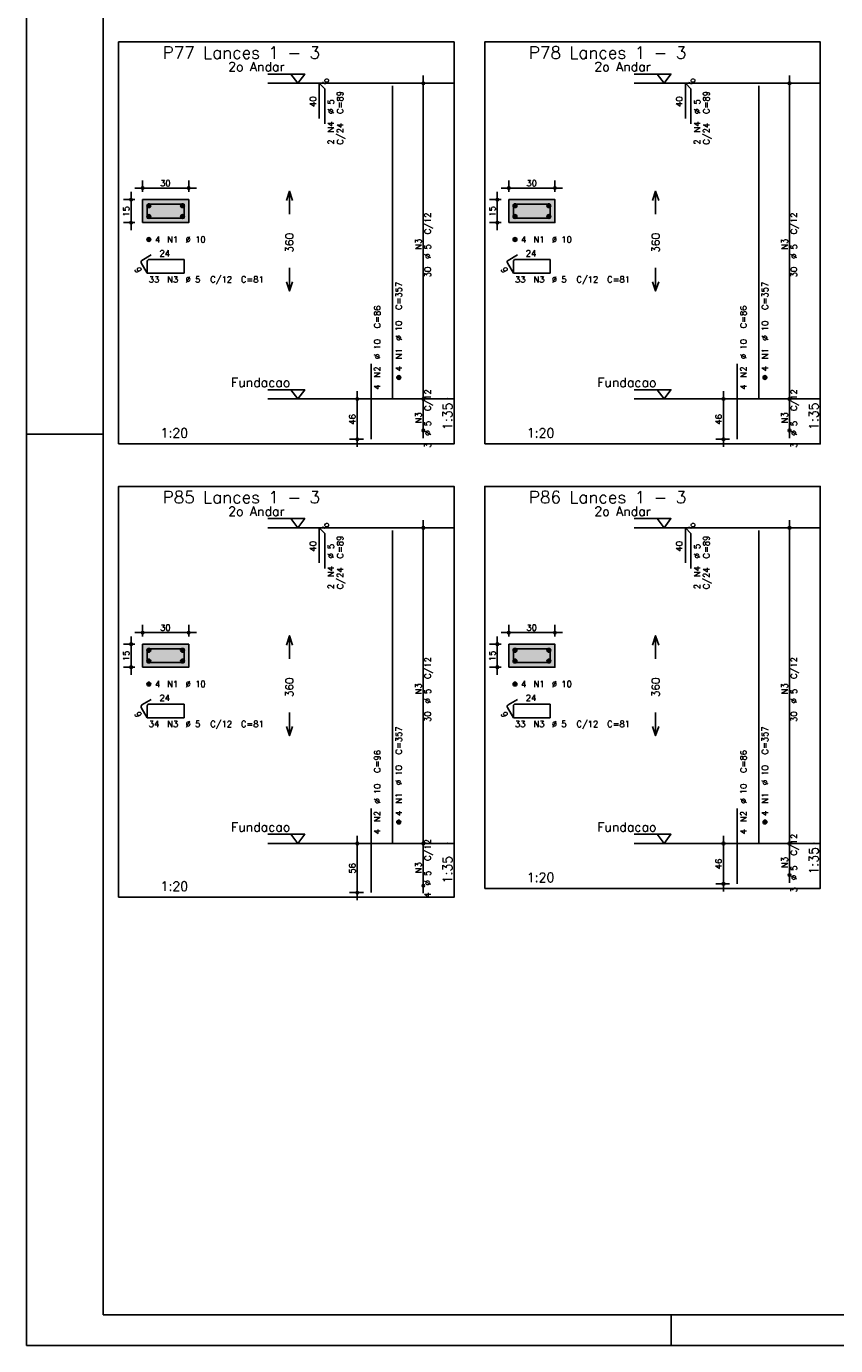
# Model space of a CAD drawing. Extents: x 0 to 119, y 0 to 84.
# Tile 1 of 13: x 0 to 26, y 0 to 43. Entities that reach past the tile are written whole.
import ezdxf

# ---------------------------------------------------------------- set-up
doc = ezdxf.new("R2010")
doc.units = 0
doc.header["$MEASUREMENT"] = 0
doc.linetypes.add('ESTILO_TQS_0002', pattern=[0.4, 0.1, -0.3])
for name, color, linetype in [('1', 1, 'CONTINUOUS'), ('2', 2, 'CONTINUOUS'), ('3', 3, 'CONTINUOUS'), ('4', 4, 'CONTINUOUS'), ('6', 6, 'CONTINUOUS'), ('7', 7, 'CONTINUOUS'), ('8', 8, 'CONTINUOUS'), ('9', 9, 'CONTINUOUS')]:
    doc.layers.add(name, color=color, linetype=linetype)
doc.styles.get("Standard").update_dxf_attribs({"font": 'ROMANS.SHX'})

msp = doc.modelspace()

# ---------------------------------------------------------------- linework, layer by layer
at = {"layer": '1', "linetype": 'Continuous'}
for p, q in [((0, 0), (0, 84.099998)), ((0, 29.700001), (2.5, 29.700001)), ((21, 0), (21, 1)), ((0, 0), (118.900002, 0))]:
    msp.add_line(p, q, dxfattribs=at)
for points in [[(3, 29.381714), (13.925, 29.381714), (13.925, 42.481714), (3, 42.481714), (3, 29.381714)], [(14.925, 29.381714), (25.85, 29.381714), (25.85, 42.481714), (14.925, 42.481714), (14.925, 29.381714)], [(7.865, 41.431714), (9.065, 41.431714), (8.84, 41.131714), (8.615, 41.431714)], [(19.79, 41.431714), (20.99, 41.431714), (20.765, 41.131714), (20.54, 41.431714)], [(13.925, 41.131714), (7.865, 41.131714)], [(25.85, 41.131714), (19.79, 41.131714)], [(7.865, 31.146), (9.065, 31.146), (8.84, 30.846), (8.615, 31.146)], [(19.79, 31.146), (20.99, 31.146), (20.765, 30.846), (20.54, 31.146)], [(13.925, 30.846), (7.865, 30.846)], [(25.85, 30.846), (19.79, 30.846)], [(3, 14.6105), (13.925, 14.6105), (13.925, 27.996214), (3, 27.996214), (3, 14.6105)], [(14.925, 14.896214), (25.85, 14.896214), (25.85, 27.996214), (14.925, 27.996214), (14.925, 14.896214)], [(7.865, 26.946214), (9.065, 26.946214), (8.84, 26.646214), (8.615, 26.946214)], [(19.79, 26.946214), (20.99, 26.946214), (20.765, 26.646214), (20.54, 26.946214)], [(13.925, 26.646214), (7.865, 26.646214)], [(25.85, 26.646214), (19.79, 26.646214)], [(7.865, 16.6605), (9.065, 16.6605), (8.84, 16.3605), (8.615, 16.6605)], [(13.925, 16.3605), (7.865, 16.3605)], [(19.79, 16.6605), (20.99, 16.6605), (20.765, 16.3605), (20.54, 16.6605)], [(25.85, 16.3605), (19.79, 16.3605)]]:
    msp.add_lwpolyline(points, dxfattribs=at)
at = {"layer": '1', "linetype": 'ESTILO_TQS_0002'}
for points in [[(3.785, 36.591357), (5.285, 36.591357), (5.285, 37.341357), (3.785, 37.341357), (3.785, 36.591357)], [(15.71, 36.591357), (17.21, 36.591357), (17.21, 37.341357), (15.71, 37.341357), (15.71, 36.591357)], [(3.785, 22.105857), (5.285, 22.105857), (5.285, 22.855857), (3.785, 22.855857), (3.785, 22.105857)], [(15.71, 22.105857), (17.21, 22.105857), (17.21, 22.855857), (15.71, 22.855857), (15.71, 22.105857)]]:
    msp.add_lwpolyline(points, dxfattribs=at)
at = {"layer": '2', "linetype": 'Continuous'}
for p, q in [((12.925, 30.596), (12.925, 41.381714)), ((24.85, 30.596), (24.85, 41.381714)), ((12.925, 41.131714), (12.925, 41.131714)), ((24.85, 41.131714), (24.85, 41.131714)), ((3.785, 37.591357), (3.785, 37.966357)), ((5.285, 37.591357), (5.285, 37.966357)), ((15.71, 37.591357), (15.71, 37.966357)), ((17.21, 37.591357), (17.21, 37.966357)), ((3.41, 36.341357), (3.41, 37.591357)), ((3.535, 37.716357), (5.535, 37.716357)), ((15.335, 36.341357), (15.335, 37.591357)), ((15.46, 37.716357), (17.46, 37.716357)), ((3.535, 37.341357), (3.16, 37.341357)), ((3.785, 37.341357), (3.785, 37.341357)), ((3.785, 37.341357), (3.785, 37.341357)), ((5.285, 37.341357), (5.285, 37.341357)), ((15.46, 37.341357), (15.085, 37.341357)), ((15.71, 37.341357), (15.71, 37.341357)), ((15.71, 37.341357), (15.71, 37.341357)), ((17.21, 37.341357), (17.21, 37.341357)), ((3.535, 36.591357), (3.16, 36.591357)), ((3.785, 36.591357), (3.785, 36.591357)), ((15.46, 36.591357), (15.085, 36.591357)), ((15.71, 36.591357), (15.71, 36.591357)), ((10.775, 29.281714), (10.775, 31.096)), ((12.925, 29.567429), (12.925, 31.096)), ((22.7, 29.281714), (22.7, 31.096)), ((24.85, 29.567429), (24.85, 31.096)), ((10.975, 30.846), (10.525, 30.846)), ((11.225, 30.846), (11.225, 30.846)), ((12.925, 30.846), (12.925, 30.846)), ((12.925, 30.846), (12.925, 30.846)), ((22.9, 30.846), (22.45, 30.846)), ((23.15, 30.846), (23.15, 30.846)), ((24.85, 30.846), (24.85, 30.846)), ((24.85, 30.846), (24.85, 30.846)), ((12.925, 29.817429), (12.925, 29.817429)), ((24.85, 29.817429), (24.85, 29.817429)), ((10.975, 29.531714), (10.525, 29.531714)), ((11.225, 29.531714), (11.225, 29.531714)), ((22.9, 29.531714), (22.45, 29.531714)), ((23.15, 29.531714), (23.15, 29.531714)), ((12.925, 16.1105), (12.925, 26.896214)), ((24.85, 16.1105), (24.85, 26.896214)), ((12.925, 26.646214), (12.925, 26.646214)), ((24.85, 26.646214), (24.85, 26.646214)), ((3.535, 23.230857), (5.535, 23.230857)), ((3.785, 23.105857), (3.785, 23.480857)), ((5.285, 23.105857), (5.285, 23.480857)), ((15.46, 23.230857), (17.46, 23.230857)), ((15.71, 23.105857), (15.71, 23.480857)), ((17.21, 23.105857), (17.21, 23.480857)), ((3.535, 22.855857), (3.16, 22.855857)), ((3.41, 21.855857), (3.41, 23.105857)), ((3.785, 22.855857), (3.785, 22.855857)), ((3.785, 22.855857), (3.785, 22.855857)), ((5.285, 22.855857), (5.285, 22.855857)), ((15.46, 22.855857), (15.085, 22.855857)), ((15.335, 21.855857), (15.335, 23.105857)), ((15.71, 22.855857), (15.71, 22.855857)), ((15.71, 22.855857), (15.71, 22.855857)), ((17.21, 22.855857), (17.21, 22.855857)), ((3.535, 22.105857), (3.16, 22.105857)), ((3.785, 22.105857), (3.785, 22.105857)), ((15.46, 22.105857), (15.085, 22.105857)), ((15.71, 22.105857), (15.71, 22.105857)), ((10.975, 16.3605), (10.525, 16.3605)), ((10.775, 14.5105), (10.775, 16.6105)), ((11.225, 16.3605), (11.225, 16.3605)), ((12.925, 14.739071), (12.925, 16.6105)), ((12.925, 16.3605), (12.925, 16.3605)), ((12.925, 16.3605), (12.925, 16.3605)), ((22.9, 16.3605), (22.45, 16.3605)), ((22.7, 14.796214), (22.7, 16.6105)), ((23.15, 16.3605), (23.15, 16.3605)), ((24.85, 15.081929), (24.85, 16.6105)), ((24.85, 16.3605), (24.85, 16.3605)), ((24.85, 16.3605), (24.85, 16.3605)), ((22.9, 15.046214), (22.45, 15.046214)), ((23.15, 15.046214), (23.15, 15.046214)), ((24.85, 15.331929), (24.85, 15.331929)), ((10.975, 14.7605), (10.525, 14.7605)), ((11.225, 14.7605), (11.225, 14.7605)), ((12.925, 14.989071), (12.925, 14.989071))]:
    msp.add_line(p, q, dxfattribs=at)
for points in [[(8.465, 37.313857), (8.565, 37.613857), (8.665, 37.313857)], [(8.565, 36.863857), (8.565, 37.613857)], [(20.39, 37.313857), (20.49, 37.613857), (20.59, 37.313857)], [(20.49, 36.863857), (20.49, 37.613857)], [(3.785, 36.591357), (5.285, 36.591357), (5.285, 37.341357), (3.785, 37.341357), (3.785, 36.591357)], [(15.71, 36.591357), (17.21, 36.591357), (17.21, 37.341357), (15.71, 37.341357), (15.71, 36.591357)], [(8.565, 35.113857), (8.565, 34.363857)], [(20.49, 35.113857), (20.49, 34.363857)], [(8.465, 34.663857), (8.565, 34.363857), (8.665, 34.663857)], [(20.39, 34.663857), (20.49, 34.363857), (20.59, 34.663857)], [(3.785, 22.105857), (5.285, 22.105857), (5.285, 22.855857), (3.785, 22.855857), (3.785, 22.105857)], [(8.465, 22.828357), (8.565, 23.128357), (8.665, 22.828357)], [(8.565, 22.378357), (8.565, 23.128357)], [(15.71, 22.105857), (17.21, 22.105857), (17.21, 22.855857), (15.71, 22.855857), (15.71, 22.105857)], [(20.39, 22.828357), (20.49, 23.128357), (20.59, 22.828357)], [(20.49, 22.378357), (20.49, 23.128357)], [(8.565, 20.628357), (8.565, 19.878357)], [(20.49, 20.628357), (20.49, 19.878357)], [(8.465, 20.178357), (8.565, 19.878357), (8.665, 20.178357)], [(20.39, 20.178357), (20.49, 19.878357), (20.59, 20.178357)]]:
    msp.add_lwpolyline(points, dxfattribs=at)
for centre, radius in [((12.925, 41.131714), 0.041625), ((12.925, 41.131714), 0.02075), ((24.85, 41.131714), 0.041625), ((24.85, 41.131714), 0.02075), ((3.785, 37.716357), 0.04), ((3.785, 37.716357), 0.02), ((5.285, 37.716357), 0.04), ((5.285, 37.716357), 0.02), ((15.71, 37.716357), 0.04), ((15.71, 37.716357), 0.02), ((17.21, 37.716357), 0.04), ((17.21, 37.716357), 0.02), ((3.41, 37.341357), 0.04), ((3.41, 37.341357), 0.02), ((15.335, 37.341357), 0.04), ((15.335, 37.341357), 0.02), ((3.41, 36.591357), 0.04), ((3.41, 36.591357), 0.02), ((15.335, 36.591357), 0.04), ((15.335, 36.591357), 0.02), ((10.775, 30.846), 0.04), ((10.775, 30.846), 0.02), ((12.925, 30.846), 0.041625), ((12.925, 30.846), 0.041625), ((12.925, 30.846), 0.02075), ((12.925, 30.846), 0.02075), ((22.7, 30.846), 0.04), ((22.7, 30.846), 0.02), ((24.85, 30.846), 0.041625), ((24.85, 30.846), 0.041625), ((24.85, 30.846), 0.02075), ((24.85, 30.846), 0.02075), ((12.925, 29.817429), 0.041625), ((12.925, 29.817429), 0.02075), ((24.85, 29.817429), 0.041625), ((24.85, 29.817429), 0.02075), ((10.775, 29.531714), 0.04), ((10.775, 29.531714), 0.02), ((22.7, 29.531714), 0.04), ((22.7, 29.531714), 0.02), ((12.925, 26.646214), 0.041625), ((12.925, 26.646214), 0.02075), ((24.85, 26.646214), 0.041625), ((24.85, 26.646214), 0.02075), ((3.785, 23.230857), 0.04), ((3.785, 23.230857), 0.02), ((5.285, 23.230857), 0.04), ((5.285, 23.230857), 0.02), ((15.71, 23.230857), 0.04), ((15.71, 23.230857), 0.02), ((17.21, 23.230857), 0.04), ((17.21, 23.230857), 0.02), ((3.41, 22.855857), 0.04), ((3.41, 22.855857), 0.02), ((15.335, 22.855857), 0.04), ((15.335, 22.855857), 0.02), ((3.41, 22.105857), 0.04), ((3.41, 22.105857), 0.02), ((15.335, 22.105857), 0.04), ((15.335, 22.105857), 0.02), ((10.775, 16.3605), 0.04), ((10.775, 16.3605), 0.02), ((12.925, 16.3605), 0.041625), ((12.925, 16.3605), 0.041625), ((12.925, 16.3605), 0.02075), ((12.925, 16.3605), 0.02075), ((22.7, 16.3605), 0.04), ((22.7, 16.3605), 0.02), ((24.85, 16.3605), 0.041625), ((24.85, 16.3605), 0.041625), ((24.85, 16.3605), 0.02075), ((24.85, 16.3605), 0.02075), ((22.7, 15.046214), 0.04), ((22.7, 15.046214), 0.02), ((24.85, 15.331929), 0.041625), ((24.85, 15.331929), 0.02075), ((10.775, 14.7605), 0.04), ((10.775, 14.7605), 0.02), ((12.925, 14.989071), 0.041625), ((12.925, 14.989071), 0.02075)]:
    msp.add_circle(centre, radius, dxfattribs=at)
at = {"layer": '3', "linetype": 'Continuous'}
for p, q in [((3.923156, 37.132546), (3.99381, 37.2032)), ((3.923165, 37.150232), (3.976181, 37.203249)), ((3.926831, 37.118544), (4.007838, 37.19955)), ((3.932882, 37.106916), (4.019471, 37.193506)), ((3.940828, 37.097186), (4.029208, 37.185565)), ((3.950562, 37.089241), (4.037159, 37.175839)), ((3.962198, 37.0832), (4.043158, 37.16416)), ((3.976173, 37.079497), (4.046893, 37.150217)), ((3.993878, 37.079524), (4.046897, 37.132544)), ((5.023156, 37.132546), (5.09381, 37.2032)), ((5.023165, 37.150232), (5.076181, 37.203249)), ((5.026831, 37.118544), (5.107838, 37.19955)), ((5.032882, 37.106916), (5.119471, 37.193506)), ((5.040828, 37.097186), (5.129208, 37.185565)), ((5.050562, 37.089241), (5.137159, 37.175839)), ((5.062198, 37.0832), (5.143158, 37.16416)), ((5.076173, 37.079497), (5.146893, 37.150217)), ((5.093878, 37.079524), (5.146897, 37.132544)), ((15.848156, 37.132546), (15.91881, 37.2032)), ((15.848165, 37.150232), (15.901181, 37.203249)), ((15.851831, 37.118544), (15.932838, 37.19955)), ((15.857882, 37.106916), (15.944471, 37.193506)), ((15.865828, 37.097186), (15.954208, 37.185565)), ((15.875562, 37.089241), (15.962159, 37.175839)), ((15.887198, 37.0832), (15.968158, 37.16416)), ((15.901173, 37.079497), (15.971893, 37.150217)), ((15.918878, 37.079524), (15.971897, 37.132544)), ((16.948156, 37.132546), (17.01881, 37.2032)), ((16.948165, 37.150232), (17.001181, 37.203249)), ((16.951831, 37.118544), (17.032838, 37.19955)), ((16.957882, 37.106916), (17.044471, 37.193506)), ((16.965828, 37.097186), (17.054208, 37.185565)), ((16.975562, 37.089241), (17.062159, 37.175839)), ((16.987198, 37.0832), (17.068158, 37.16416)), ((17.001173, 37.079497), (17.071893, 37.150217)), ((17.018878, 37.079524), (17.071897, 37.132544)), ((3.923156, 36.782546), (3.99381, 36.8532)), ((3.923165, 36.800232), (3.976181, 36.853249)), ((3.926831, 36.768544), (4.007838, 36.84955)), ((3.932882, 36.756916), (4.019471, 36.843506)), ((3.940828, 36.747186), (4.029208, 36.835565)), ((3.950562, 36.739241), (4.037159, 36.825839)), ((3.962198, 36.7332), (4.043158, 36.81416)), ((3.976173, 36.729497), (4.046893, 36.800217)), ((3.993878, 36.729524), (4.046897, 36.782544)), ((5.023156, 36.782546), (5.09381, 36.8532)), ((5.023165, 36.800232), (5.076181, 36.853249)), ((5.026831, 36.768544), (5.107838, 36.84955)), ((5.032882, 36.756916), (5.119471, 36.843506)), ((5.040828, 36.747186), (5.129208, 36.835565)), ((5.050562, 36.739241), (5.137159, 36.825839)), ((5.062198, 36.7332), (5.143158, 36.81416)), ((5.076173, 36.729497), (5.146893, 36.800217)), ((5.093878, 36.729524), (5.146897, 36.782544)), ((15.848156, 36.782546), (15.91881, 36.8532)), ((15.848165, 36.800232), (15.901181, 36.853249)), ((15.851831, 36.768544), (15.932838, 36.84955)), ((15.857882, 36.756916), (15.944471, 36.843506)), ((15.865828, 36.747186), (15.954208, 36.835565)), ((15.875562, 36.739241), (15.962159, 36.825839)), ((15.887198, 36.7332), (15.968158, 36.81416)), ((15.901173, 36.729497), (15.971893, 36.800217)), ((15.918878, 36.729524), (15.971897, 36.782544)), ((16.948156, 36.782546), (17.01881, 36.8532)), ((16.948165, 36.800232), (17.001181, 36.853249)), ((16.951831, 36.768544), (17.032838, 36.84955)), ((16.957882, 36.756916), (17.044471, 36.843506)), ((16.965828, 36.747186), (17.054208, 36.835565)), ((16.975562, 36.739241), (17.062159, 36.825839)), ((16.987198, 36.7332), (17.068158, 36.81416)), ((17.001173, 36.729497), (17.071893, 36.800217)), ((17.018878, 36.729524), (17.071897, 36.782544)), ((3.923156, 36.032546), (3.99381, 36.1032)), ((3.923165, 36.050232), (3.976181, 36.103249)), ((3.926831, 36.018544), (4.007838, 36.09955)), ((3.932882, 36.006916), (4.019471, 36.093506)), ((3.940828, 35.997186), (4.029208, 36.085565)), ((3.950562, 35.989241), (4.037159, 36.075839)), ((3.962198, 35.9832), (4.043158, 36.06416)), ((3.976173, 35.979497), (4.046893, 36.050217)), ((3.993878, 35.979524), (4.046897, 36.032544)), ((15.848156, 36.032546), (15.91881, 36.1032)), ((15.848165, 36.050232), (15.901181, 36.103249)), ((15.851831, 36.018544), (15.932838, 36.09955)), ((15.857882, 36.006916), (15.944471, 36.093506)), ((15.865828, 35.997186), (15.954208, 36.085565)), ((15.875562, 35.989241), (15.962159, 36.075839)), ((15.887198, 35.9832), (15.968158, 36.06416)), ((15.901173, 35.979497), (15.971893, 36.050217)), ((15.918878, 35.979524), (15.971897, 36.032544)), ((12.063156, 31.537189), (12.13381, 31.607843)), ((12.063165, 31.554875), (12.116181, 31.607892)), ((12.066831, 31.523187), (12.147838, 31.604193)), ((12.072882, 31.511559), (12.159471, 31.598149)), ((12.080828, 31.501828), (12.169208, 31.590208)), ((12.090562, 31.493884), (12.177159, 31.580482)), ((12.102198, 31.487843), (12.183158, 31.568803)), ((12.116173, 31.48414), (12.186893, 31.55486)), ((12.133878, 31.484167), (12.186897, 31.537187)), ((23.988156, 31.537189), (24.05881, 31.607843)), ((23.988165, 31.554875), (24.041181, 31.607892)), ((23.991831, 31.523187), (24.072838, 31.604193)), ((23.997882, 31.511559), (24.084471, 31.598149)), ((24.005828, 31.501828), (24.094208, 31.590208)), ((24.015562, 31.493884), (24.102159, 31.580482)), ((24.027198, 31.487843), (24.108158, 31.568803)), ((24.041173, 31.48414), (24.111893, 31.55486)), ((24.058878, 31.484167), (24.111897, 31.537187)), ((3.923156, 22.647046), (3.99381, 22.7177)), ((3.923156, 22.297046), (3.99381, 22.3677)), ((3.923165, 22.664732), (3.976181, 22.717749)), ((3.923165, 22.314732), (3.976181, 22.367749)), ((3.926831, 22.633044), (4.007838, 22.71405)), ((3.926831, 22.283044), (4.007838, 22.36405)), ((3.932882, 22.621416), (4.019471, 22.708006)), ((3.932882, 22.271416), (4.019471, 22.358006)), ((3.940828, 22.611686), (4.029208, 22.700065)), ((3.950562, 22.603741), (4.037159, 22.690339)), ((3.962198, 22.5977), (4.043158, 22.67866)), ((3.976173, 22.593997), (4.046893, 22.664717)), ((3.993878, 22.594024), (4.046897, 22.647044)), ((5.023156, 22.647046), (5.09381, 22.7177)), ((5.023156, 22.297046), (5.09381, 22.3677)), ((5.023165, 22.664732), (5.076181, 22.717749)), ((5.023165, 22.314732), (5.076181, 22.367749)), ((5.026831, 22.633044), (5.107838, 22.71405)), ((5.026831, 22.283044), (5.107838, 22.36405)), ((5.032882, 22.621416), (5.119471, 22.708006)), ((5.032882, 22.271416), (5.119471, 22.358006)), ((5.040828, 22.611686), (5.129208, 22.700065)), ((5.050562, 22.603741), (5.137159, 22.690339)), ((5.062198, 22.5977), (5.143158, 22.67866)), ((5.076173, 22.593997), (5.146893, 22.664717)), ((5.093878, 22.594024), (5.146897, 22.647044)), ((15.848156, 22.647046), (15.91881, 22.7177)), ((15.848156, 22.297046), (15.91881, 22.3677)), ((15.848165, 22.664732), (15.901181, 22.717749)), ((15.848165, 22.314732), (15.901181, 22.367749)), ((15.851831, 22.633044), (15.932838, 22.71405)), ((15.851831, 22.283044), (15.932838, 22.36405)), ((15.857882, 22.621416), (15.944471, 22.708006)), ((15.857882, 22.271416), (15.944471, 22.358006)), ((15.865828, 22.611686), (15.954208, 22.700065)), ((15.875562, 22.603741), (15.962159, 22.690339)), ((15.887198, 22.5977), (15.968158, 22.67866)), ((15.901173, 22.593997), (15.971893, 22.664717)), ((15.918878, 22.594024), (15.971897, 22.647044)), ((16.948156, 22.647046), (17.01881, 22.7177)), ((16.948156, 22.297046), (17.01881, 22.3677)), ((16.948165, 22.664732), (17.001181, 22.717749)), ((16.948165, 22.314732), (17.001181, 22.367749)), ((16.951831, 22.633044), (17.032838, 22.71405)), ((16.951831, 22.283044), (17.032838, 22.36405)), ((16.957882, 22.621416), (17.044471, 22.708006)), ((16.957882, 22.271416), (17.044471, 22.358006)), ((16.965828, 22.611686), (17.054208, 22.700065)), ((16.975562, 22.603741), (17.062159, 22.690339)), ((16.987198, 22.5977), (17.068158, 22.67866)), ((17.001173, 22.593997), (17.071893, 22.664717)), ((17.018878, 22.594024), (17.071897, 22.647044)), ((3.940828, 22.261686), (4.029208, 22.350065)), ((3.950562, 22.253741), (4.037159, 22.340339)), ((3.962198, 22.2477), (4.043158, 22.32866)), ((3.976173, 22.243997), (4.046893, 22.314717)), ((3.993878, 22.244024), (4.046897, 22.297044)), ((5.040828, 22.261686), (5.129208, 22.350065)), ((5.050562, 22.253741), (5.137159, 22.340339)), ((5.062198, 22.2477), (5.143158, 22.32866)), ((5.076173, 22.243997), (5.146893, 22.314717)), ((5.093878, 22.244024), (5.146897, 22.297044)), ((15.865828, 22.261686), (15.954208, 22.350065)), ((15.875562, 22.253741), (15.962159, 22.340339)), ((15.887198, 22.2477), (15.968158, 22.32866)), ((15.901173, 22.243997), (15.971893, 22.314717)), ((15.918878, 22.244024), (15.971897, 22.297044)), ((16.965828, 22.261686), (17.054208, 22.350065)), ((16.975562, 22.253741), (17.062159, 22.340339)), ((16.987198, 22.2477), (17.068158, 22.32866)), ((17.001173, 22.243997), (17.071893, 22.314717)), ((17.018878, 22.244024), (17.071897, 22.297044)), ((3.923156, 21.547046), (3.99381, 21.6177)), ((3.923165, 21.564732), (3.976181, 21.617749)), ((3.926831, 21.533044), (4.007838, 21.61405)), ((3.932882, 21.521416), (4.019471, 21.608006)), ((3.940828, 21.511686), (4.029208, 21.600065)), ((3.950562, 21.503741), (4.037159, 21.590339)), ((3.962198, 21.4977), (4.043158, 21.57866)), ((3.976173, 21.493997), (4.046893, 21.564717)), ((3.993878, 21.494024), (4.046897, 21.547044)), ((15.848156, 21.547046), (15.91881, 21.6177)), ((15.848165, 21.564732), (15.901181, 21.617749)), ((15.851831, 21.533044), (15.932838, 21.61405)), ((15.857882, 21.521416), (15.944471, 21.608006)), ((15.865828, 21.511686), (15.954208, 21.600065)), ((15.875562, 21.503741), (15.962159, 21.590339)), ((15.887198, 21.4977), (15.968158, 21.57866)), ((15.901173, 21.493997), (15.971893, 21.564717)), ((15.918878, 21.494024), (15.971897, 21.547044)), ((12.063156, 17.051689), (12.13381, 17.122343)), ((12.063165, 17.069375), (12.116181, 17.122392)), ((12.066831, 17.037687), (12.147838, 17.118693)), ((12.072882, 17.026059), (12.159471, 17.112649)), ((12.080828, 17.016328), (12.169208, 17.104708)), ((12.090562, 17.008384), (12.177159, 17.094982)), ((12.102198, 17.002343), (12.183158, 17.083303)), ((12.116173, 16.99864), (12.186893, 17.06936)), ((12.133878, 16.998667), (12.186897, 17.051687)), ((23.988156, 17.051689), (24.05881, 17.122343)), ((23.988165, 17.069375), (24.041181, 17.122392)), ((23.991831, 17.037687), (24.072838, 17.118693)), ((23.997882, 17.026059), (24.084471, 17.112649)), ((24.005828, 17.016328), (24.094208, 17.104708)), ((24.015562, 17.008384), (24.102159, 17.094982)), ((24.027198, 17.002343), (24.108158, 17.083303)), ((24.041173, 16.99864), (24.111893, 17.06936)), ((24.058878, 16.998667), (24.111897, 17.051687))]:
    msp.add_line(p, q, dxfattribs=at)
for centre in [(3.985, 37.141357), (5.085, 37.141357), (15.91, 37.141357), (17.01, 37.141357), (3.985, 36.791357), (5.085, 36.791357), (15.91, 36.791357), (17.01, 36.791357), (3.985, 36.041357), (15.91, 36.041357), (12.125, 31.546), (24.05, 31.546), (3.985, 22.655857), (3.985, 22.305857), (5.085, 22.655857), (5.085, 22.305857), (15.91, 22.655857), (15.91, 22.305857), (17.01, 22.655857), (17.01, 22.305857), (3.985, 21.555857), (15.91, 21.555857), (12.125, 17.0605), (24.05, 17.0605)]:
    msp.add_circle(centre, 0.0625, dxfattribs=at)
at = {"layer": '4', "linetype": 'Continuous'}
for p, q in [((3.935, 37.128857), (3.935, 36.741357)), ((3.935, 37.128857), (3.935, 36.778857)), ((4.3475, 37.191357), (3.9975, 37.191357)), ((5.135, 37.191357), (3.9975, 37.191357)), ((5.135, 36.741357), (5.135, 37.191357)), ((15.86, 37.128857), (15.86, 36.741357)), ((15.86, 37.128857), (15.86, 36.778857)), ((16.2725, 37.191357), (15.9225, 37.191357)), ((17.06, 37.191357), (15.9225, 37.191357)), ((17.06, 36.741357), (17.06, 37.191357)), ((3.935, 36.741357), (5.135, 36.741357)), ((15.86, 36.741357), (17.06, 36.741357)), ((3.935, 22.643357), (3.935, 22.255857)), ((3.935, 22.643357), (3.935, 22.293357)), ((4.3475, 22.705857), (3.9975, 22.705857)), ((5.135, 22.705857), (3.9975, 22.705857)), ((5.135, 22.255857), (5.135, 22.705857)), ((15.86, 22.643357), (15.86, 22.255857)), ((15.86, 22.643357), (15.86, 22.293357)), ((16.2725, 22.705857), (15.9225, 22.705857)), ((17.06, 22.705857), (15.9225, 22.705857)), ((17.06, 22.255857), (17.06, 22.705857)), ((3.935, 22.255857), (5.135, 22.255857)), ((15.86, 22.255857), (17.06, 22.255857))]:
    msp.add_line(p, q, dxfattribs=at)
for centre in [(3.9975, 37.128857), (3.9975, 37.128857), (15.9225, 37.128857), (15.9225, 37.128857), (3.9975, 22.643357), (3.9975, 22.643357), (15.9225, 22.643357), (15.9225, 22.643357)]:
    msp.add_arc(centre, 0.0625, 90, 180, dxfattribs=at)
at = {"layer": '6', "linetype": 'Continuous'}
for p, q in [((9.533174, 39.988857), (9.533174, 41.131714)), ((9.533174, 41.131714), (9.715002, 40.949887)), ((9.715002, 40.949887), (9.715002, 39.80703)), ((11.925, 30.846), (11.925, 41.046)), ((21.458174, 39.988857), (21.458174, 41.131714)), ((21.458174, 41.131714), (21.640002, 40.949887)), ((21.640002, 40.949887), (21.640002, 39.80703)), ((23.85, 30.846), (23.85, 41.046)), ((3.74125, 35.276942), (3.935, 34.941357)), ((4.067235, 35.537319), (3.764127, 35.362319)), ((3.935, 35.328857), (3.935, 34.978857)), ((5.135, 35.391357), (3.9975, 35.391357)), ((5.135, 34.941357), (5.135, 35.391357)), ((15.66625, 35.276942), (15.86, 34.941357)), ((15.992235, 35.537319), (15.689127, 35.362319)), ((15.86, 35.328857), (15.86, 34.978857)), ((17.06, 35.391357), (15.9225, 35.391357)), ((17.06, 34.941357), (17.06, 35.391357)), ((3.935, 34.941357), (5.135, 34.941357)), ((15.86, 34.941357), (17.06, 34.941357)), ((11.225, 29.531714), (11.225, 31.988857)), ((23.15, 29.531714), (23.15, 31.988857)), ((9.533174, 25.503357), (9.533174, 26.646214)), ((9.533174, 26.646214), (9.715002, 26.464387)), ((9.715002, 26.464387), (9.715002, 25.32153)), ((11.925, 16.3605), (11.925, 26.5605)), ((21.458174, 25.503357), (21.458174, 26.646214)), ((21.458174, 26.646214), (21.640002, 26.464387)), ((21.640002, 26.464387), (21.640002, 25.32153)), ((23.85, 16.3605), (23.85, 26.5605)), ((3.74125, 20.791442), (3.935, 20.455857)), ((4.067235, 21.051819), (3.764127, 20.876819)), ((3.935, 20.843357), (3.935, 20.493357)), ((5.135, 20.905857), (3.9975, 20.905857)), ((5.135, 20.455857), (5.135, 20.905857)), ((15.66625, 20.791442), (15.86, 20.455857)), ((15.992235, 21.051819), (15.689127, 20.876819)), ((15.86, 20.843357), (15.86, 20.493357)), ((17.06, 20.905857), (15.9225, 20.905857)), ((17.06, 20.455857), (17.06, 20.905857)), ((3.935, 20.455857), (5.135, 20.455857)), ((15.86, 20.455857), (17.06, 20.455857)), ((11.225, 14.7605), (11.225, 17.503357)), ((23.15, 15.046214), (23.15, 17.503357))]:
    msp.add_line(p, q, dxfattribs=at)
for centre, start, end in [((3.795377, 35.308192), 120, 210), ((3.9975, 35.328857), 90, 180), ((15.720377, 35.308192), 120, 210), ((15.9225, 35.328857), 90, 180), ((3.795377, 20.822692), 120, 210), ((3.9975, 20.843357), 90, 180), ((15.720377, 20.822692), 120, 210), ((15.9225, 20.843357), 90, 180)]:
    msp.add_arc(centre, 0.0625, start, end, dxfattribs=at)
at = {"layer": '8', "linetype": 'Continuous'}
for p, q in [((2.5, 83.099998), (2.5, 1)), ((2.5, 1), (117.900002, 1))]:
    msp.add_line(p, q, dxfattribs=at)
at = {"layer": '9', "linetype": 'Continuous'}
for points in [[(3.785, 36.591357), (5.285, 36.591357), (5.285, 37.341357)], [(3.785, 36.591357), (5.285, 37.341357), (3.785, 37.341357)], [(3.785, 36.591357), (3.785, 37.341357), (3.785, 36.591357)], [(15.71, 36.591357), (17.21, 36.591357), (17.21, 37.341357)], [(15.71, 36.591357), (17.21, 37.341357), (15.71, 37.341357)], [(15.71, 36.591357), (15.71, 37.341357), (15.71, 36.591357)], [(3.785, 22.105857), (5.285, 22.105857), (5.285, 22.855857)], [(3.785, 22.105857), (5.285, 22.855857), (3.785, 22.855857)], [(3.785, 22.105857), (3.785, 22.855857), (3.785, 22.105857)], [(15.71, 22.105857), (17.21, 22.105857), (17.21, 22.855857)], [(15.71, 22.105857), (17.21, 22.855857), (15.71, 22.855857)], [(15.71, 22.105857), (15.71, 22.855857), (15.71, 22.105857)]]:
    msp.add_solid(points, dxfattribs=at)

# ---------------------------------------------------------------- texts
at = {"layer": '1', "linetype": 'Continuous'}
for s, p in [(' 2o Andar', (6.365, 41.521714)), (' 2o Andar', (18.29, 41.521714)), ('Fundacao', (6.665, 31.236)), ('Fundacao', (18.59, 31.236)), (' 2o Andar', (6.365, 27.036214)), (' 2o Andar', (18.29, 27.036214)), ('Fundacao', (6.665, 16.7505)), ('Fundacao', (18.59, 16.7505))]:
    msp.add_text(s, height=0.3, dxfattribs=at).set_placement(p)
at = {"layer": '2', "linetype": 'Continuous'}
for s, height, rotation, p in [('9', 0.2, 315, (9.624088, 41.182222)), ('9', 0.2, 315, (21.549088, 41.182222)), ('40', 0.2, 90, (9.433174, 40.360286)), ('%%c 5', 0.2, 90, (10.015, 40.131714)), ('C=89', 0.2, 90, (10.315, 40.131714)), ('40', 0.2, 90, (21.358174, 40.360286)), ('%%c 5', 0.2, 90, (21.94, 40.131714)), ('C=89', 0.2, 90, (22.24, 40.131714)), ('N4', 0.2, 90, (10.015, 39.531714)), ('C/24', 0.2, 90, (10.315, 39.131714)), ('N4', 0.2, 90, (21.94, 39.531714)), ('C/24', 0.2, 90, (22.24, 39.131714)), ('2', 0.2, 90, (10.015, 39.131714)), ('2', 0.2, 90, (21.94, 39.131714)), ('15', 0.2, 90, (3.35, 36.786357)), ('15', 0.2, 90, (15.275, 36.786357)), ('C/12', 0.2, 90, (13.165, 36.208857)), ('C/12', 0.2, 90, (25.09, 36.208857)), ('360', 0.25, 90, (8.69, 35.613857)), ('360', 0.25, 90, (20.615, 35.613857)), ('N3', 0.2, 90, (12.865, 35.708857)), ('%%c 5', 0.2, 90, (13.165, 35.408857)), ('N3', 0.2, 90, (24.79, 35.708857)), ('%%c 5', 0.2, 90, (25.09, 35.408857)), ('9', 0.2, 300, (3.512692, 35.072815)), ('30', 0.2, 90, (13.165, 34.808857)), ('9', 0.2, 300, (15.437692, 35.072815)), ('30', 0.2, 90, (25.09, 34.808857)), ('C=357', 0.2, 90, (12.225, 33.746)), ('C=357', 0.2, 90, (24.15, 33.746)), ('C=86', 0.2, 90, (11.525, 33.146)), ('C=86', 0.2, 90, (23.45, 33.146)), ('%%c 10', 0.2, 90, (12.225, 32.746)), ('%%c 10', 0.2, 90, (24.15, 32.746)), ('%%c 10', 0.2, 90, (11.525, 32.146)), ('%%c 10', 0.2, 90, (23.45, 32.146)), ('N1', 0.2, 90, (12.225, 32.146)), ('N1', 0.2, 90, (24.15, 32.146)), ('N2', 0.2, 90, (11.525, 31.546)), ('4', 0.2, 90, (12.225, 31.746)), ('N2', 0.2, 90, (23.45, 31.546)), ('4', 0.2, 90, (24.15, 31.746)), ('4', 0.2, 90, (11.525, 31.146)), ('C/12', 0.2, 90, (13.165, 30.451714)), ('4', 0.2, 90, (23.45, 31.146)), ('C/12', 0.2, 90, (25.09, 30.451714)), ('1:35', 0.3, 90, (13.865, 29.831714)), ('1:35', 0.3, 90, (25.79, 29.831714)), ('46', 0.2, 90, (10.715, 30.008857)), ('N3', 0.2, 90, (12.865, 30.051714)), ('46', 0.2, 90, (22.64, 30.008857)), ('N3', 0.2, 90, (24.79, 30.051714)), ('%%c 5', 0.2, 90, (13.165, 29.651714)), ('%%c 5', 0.2, 90, (25.09, 29.651714)), ('3', 0.2, 90, (13.165, 29.251714)), ('3', 0.2, 90, (25.09, 29.251714)), ('9', 0.2, 315, (9.624088, 26.696722)), ('9', 0.2, 315, (21.549088, 26.696722)), ('C=89', 0.2, 90, (10.315, 25.646214)), ('C=89', 0.2, 90, (22.24, 25.646214)), ('40', 0.2, 90, (9.433174, 25.874786)), ('%%c 5', 0.2, 90, (10.015, 25.646214)), ('40', 0.2, 90, (21.358174, 25.874786)), ('%%c 5', 0.2, 90, (21.94, 25.646214)), ('N4', 0.2, 90, (10.015, 25.046214)), ('N4', 0.2, 90, (21.94, 25.046214)), ('C/24', 0.2, 90, (10.315, 24.646214)), ('C/24', 0.2, 90, (22.24, 24.646214)), ('2', 0.2, 90, (10.015, 24.646214)), ('2', 0.2, 90, (21.94, 24.646214)), ('15', 0.2, 90, (3.35, 22.300857)), ('15', 0.2, 90, (15.275, 22.300857)), ('C/12', 0.2, 90, (13.165, 21.723357)), ('C/12', 0.2, 90, (25.09, 21.723357)), ('360', 0.25, 90, (8.69, 21.128357)), ('N3', 0.2, 90, (12.865, 21.223357)), ('360', 0.25, 90, (20.615, 21.128357)), ('N3', 0.2, 90, (24.79, 21.223357)), ('%%c 5', 0.2, 90, (13.165, 20.923357)), ('%%c 5', 0.2, 90, (25.09, 20.923357)), ('9', 0.2, 300, (3.512692, 20.587315)), ('9', 0.2, 300, (15.437692, 20.587315)), ('30', 0.2, 90, (13.165, 20.323357)), ('30', 0.2, 90, (25.09, 20.323357)), ('C=357', 0.2, 90, (12.225, 19.2605)), ('C=357', 0.2, 90, (24.15, 19.2605)), ('C=96', 0.2, 90, (11.525, 18.6605)), ('C=86', 0.2, 90, (23.45, 18.6605)), ('%%c 10', 0.2, 90, (12.225, 18.2605)), ('%%c 10', 0.2, 90, (24.15, 18.2605)), ('%%c 10', 0.2, 90, (11.525, 17.6605)), ('%%c 10', 0.2, 90, (23.45, 17.6605)), ('N1', 0.2, 90, (12.225, 17.6605)), ('N1', 0.2, 90, (24.15, 17.6605)), ('N2', 0.2, 90, (11.525, 17.0605)), ('4', 0.2, 90, (12.225, 17.2605)), ('N2', 0.2, 90, (23.45, 17.0605)), ('4', 0.2, 90, (24.15, 17.2605)), ('4', 0.2, 90, (11.525, 16.6605)), ('4', 0.2, 90, (23.45, 16.6605)), ('C/12', 0.2, 90, (13.165, 15.794786)), ('C/12', 0.2, 90, (25.09, 15.966214)), ('1:35', 0.3, 90, (25.79, 15.346214)), ('56', 0.2, 90, (10.715, 15.3805)), ('N3', 0.2, 90, (12.865, 15.394786)), ('1:35', 0.3, 90, (13.865, 15.0605)), ('46', 0.2, 90, (22.64, 15.523357)), ('N3', 0.2, 90, (24.79, 15.566214)), ('%%c 5', 0.2, 90, (25.09, 15.166214)), ('%%c 5', 0.2, 90, (13.165, 14.994786)), ('4', 0.2, 90, (13.165, 14.594786)), ('3', 0.2, 90, (25.09, 14.766214))]:
    msp.add_text(s, height=height, rotation=rotation, dxfattribs=at).set_placement(p)
for s, height, p in [('1', 0.01, (13.715, 41.131714)), ('1', 0.01, (25.64, 41.131714)), ('30', 0.2, (4.355, 37.776357)), ('30', 0.2, (16.28, 37.776357)), ('4', 0.2, (4.185, 35.941357)), ('N1', 0.2, (4.585, 35.941357)), ('%%c 10', 0.2, (5.185, 35.941357)), ('4', 0.2, (16.11, 35.941357)), ('N1', 0.2, (16.51, 35.941357)), ('%%c 10', 0.2, (17.11, 35.941357)), ('24', 0.2, (4.335, 35.491357)), ('24', 0.2, (16.26, 35.491357)), ('33', 0.2, (3.985, 34.641357)), ('N3', 0.2, (4.585, 34.641357)), ('%%c 5', 0.2, (5.185, 34.641357)), ('C/12', 0.2, (5.985, 34.641357)), ('C=81', 0.2, (6.985, 34.641357)), ('33', 0.2, (15.91, 34.641357)), ('N3', 0.2, (16.51, 34.641357)), ('%%c 5', 0.2, (17.11, 34.641357)), ('C/12', 0.2, (17.91, 34.641357)), ('C=81', 0.2, (18.91, 34.641357)), ('0', 0.01, (13.715, 30.846)), ('0', 0.01, (25.64, 30.846)), ('1:20', 0.3, (4.3675, 29.591714)), ('1:20', 0.3, (16.2925, 29.591714)), ('1', 0.01, (13.715, 26.646214)), ('1', 0.01, (25.64, 26.646214)), ('30', 0.2, (4.355, 23.290857)), ('30', 0.2, (16.28, 23.290857)), ('4', 0.2, (4.185, 21.455857)), ('N1', 0.2, (4.585, 21.455857)), ('%%c 10', 0.2, (5.185, 21.455857)), ('4', 0.2, (16.11, 21.455857)), ('N1', 0.2, (16.51, 21.455857)), ('%%c 10', 0.2, (17.11, 21.455857)), ('24', 0.2, (4.335, 21.005857)), ('24', 0.2, (16.26, 21.005857)), ('34', 0.2, (3.985, 20.155857)), ('N3', 0.2, (4.585, 20.155857)), ('%%c 5', 0.2, (5.185, 20.155857)), ('C/12', 0.2, (5.985, 20.155857)), ('C=81', 0.2, (6.985, 20.155857)), ('33', 0.2, (15.91, 20.155857)), ('N3', 0.2, (16.51, 20.155857)), ('%%c 5', 0.2, (17.11, 20.155857)), ('C/12', 0.2, (17.91, 20.155857)), ('C=81', 0.2, (18.91, 20.155857)), ('0', 0.01, (13.715, 16.3605)), ('0', 0.01, (25.64, 16.3605)), ('1:20', 0.3, (4.3675, 14.8205)), ('1:20', 0.3, (16.2925, 15.106214))]:
    msp.add_text(s, height=height, dxfattribs=at).set_placement(p)
at = {"layer": '7', "linetype": 'Continuous'}
for s, p in [('P77 Lances 1 - 3', (4.4375, 41.931714)), ('P78 Lances 1 - 3', (16.3625, 41.931714)), ('P85 Lances 1 - 3', (4.4375, 27.446214)), ('P86 Lances 1 - 3', (16.3625, 27.446214))]:
    msp.add_text(s, height=0.4, dxfattribs=at).set_placement(p)

doc.saveas('drawing.dxf')
